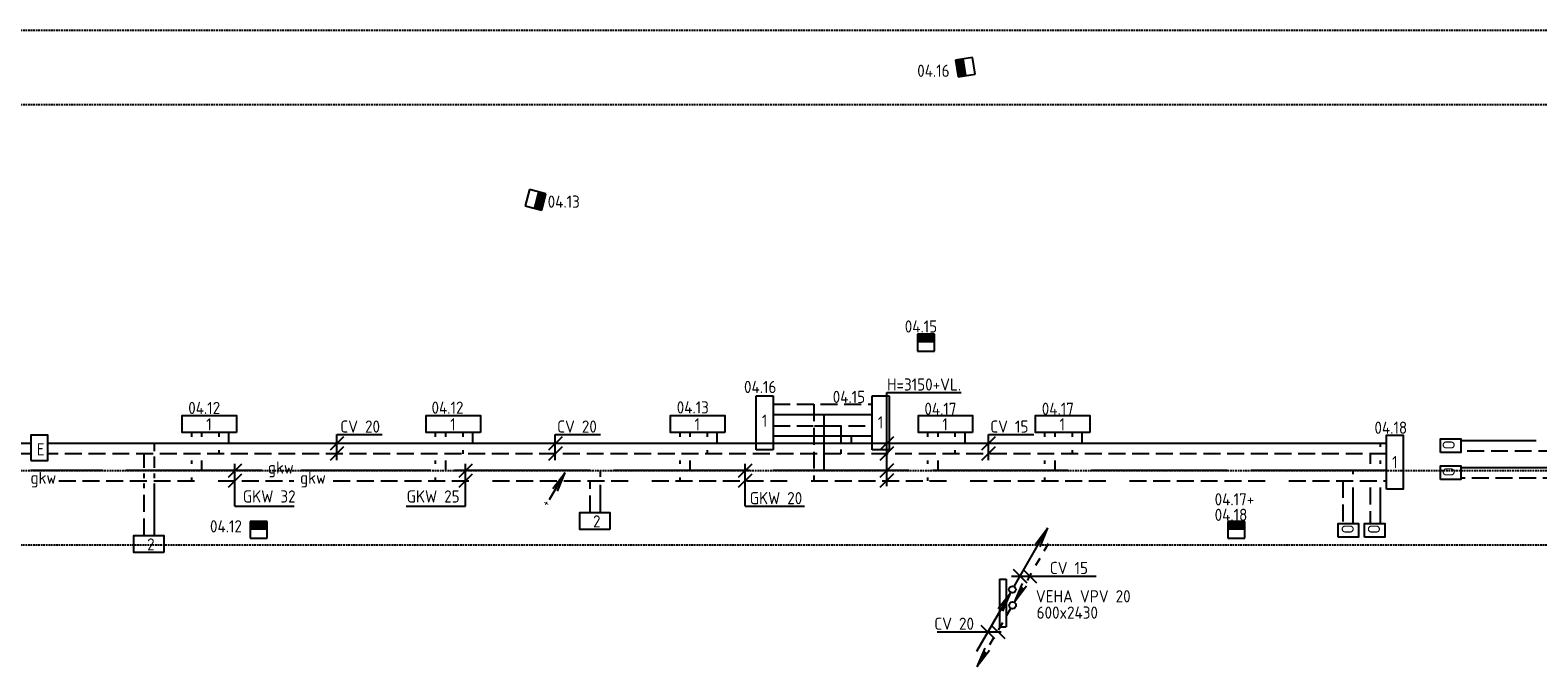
# Model space of a CAD drawing. Header units: millimetres. Extents: x -72190 to 10832, y -3531 to 50880.
# Tile 4 of 6: x -42732 to -20484, y 41479 to 50880. Entities that reach past the tile are written whole.
import ezdxf
from ezdxf.enums import TextEntityAlignment as Align

# ---------------------------------------------------------------- set-up
doc = ezdxf.new("R2010")
doc.units = ezdxf.units.MM
doc.header["$LTSCALE"] = 50
for name, pattern in [('2322105', [47, 40, -7]), ('2322106', [47, 5, -2, 5, -2, 5, -2, 5, -2, 5, -2, 5, -7]), ('2322107', [2000, 1000, 1000]), ('2322108', [7, 5, -2]), ('DASHED', [0.75, 0.5, -0.25]), ('HIDDEN', [0.375, 0.25, -0.125])]:
    doc.linetypes.add(name, pattern=pattern)
for name, color, linetype in [('52', 3, 'Continuous'), ('60', 7, 'Continuous'), ('60-CV', 3, 'Continuous'), ('60-TXT', 1, 'Continuous'), ('7KADERHALMOS', 2, 'Continuous'), ('SYM-W', 7, 'Continuous'), ('Thermostaat', 160, 'Continuous'), ('WL5501--', 130, 'Continuous'), ('WL5501--_GKW-A', 4, 'Continuous'), ('WL5501-GKW', 4, 'Continuous'), ('WL5502--', 130, 'Continuous'), ('WL5502--_GKW-R', 4, 'HIDDEN'), ('WL561---_AANVOER', 10, 'Continuous'), ('WL561---_RETOUR', 10, 'Continuous'), ('WM570---_MATEN-M', 7, 'Continuous')]:
    doc.layers.add(name, color=color, linetype=linetype)
doc.styles.add('BURO-018', font='ISO96.shx', dxfattribs={"height": 90})
doc.styles.add('ISO', font='ISO.SHX')

# ---------------------------------------------------------------- blocks, each defined once
blk = doc.blocks.new('004')
at = {"layer": '60', "color": 1, "linetype": 'Continuous'}
for p, q in [((3.42, 6.7), (5.25, 9.09)), ((4, 6.93), (5.25, 9.09)), ((4.1, 6.31), (5.25, 9.09)), ((2.75, 4.76), (3.38, 5.85)), ((1.5, 2.6), (2.13, 3.68)), ((0.25, 0.43), (0.88, 1.52))]:
    blk.add_line(p, q, dxfattribs=at)
blk.add_circle((0, 0), 0.5, dxfattribs=at)
blk = doc.blocks.new('002')
at = {"layer": '60', "color": 1, "linetype": 'Continuous'}
for p in [(-5.25, -9.09), (-2.08, -2.82), (-1.4, -3.22)]:
    blk.add_line(p, (-0.25, -0.43), dxfattribs=at)
blk.add_circle((0, 0), 0.5, dxfattribs=at)
blk = doc.blocks.new('005')
at = {"layer": '60', "color": 1, "linetype": 'Continuous'}
for p, q in [((-2.08, -2.82), (-0.25, -0.43)), ((-1.5, -2.6), (-0.25, -0.43)), ((-1.4, -3.22), (-0.25, -0.43)), ((-2.75, -4.76), (-2.13, -3.68)), ((-4, -6.93), (-3.38, -5.85)), ((-5.25, -9.09), (-4.63, -8.01))]:
    blk.add_line(p, q, dxfattribs=at)
blk.add_circle((0, 0), 0.5, dxfattribs=at)
blk = doc.blocks.new('001')
at = {"layer": '60', "color": 1, "linetype": 'Continuous'}
for p in [(0.25, 0.43), (3.42, 6.7), (4.1, 6.31)]:
    blk.add_line(p, (5.25, 9.09), dxfattribs=at)
blk.add_circle((0, 0), 0.5, dxfattribs=at)
blk = doc.blocks.new('SW30485012')
at = {"color": 0, "linetype": 'Continuous'}
for p, q in [((-2.5, 2.5), (-2.5, -2.5)), ((2.5, 2.5), (-2.5, 2.5)), ((2.5, -2.5), (2.5, 2.5)), ((-2.5, -2.5), (2.5, -2.5))]:
    blk.add_line(p, q, dxfattribs=at)
blk.add_solid([(-2.5, 0), (2.5, 0), (-2.5, -2.5), (2.5, -2.5)], dxfattribs=at)
at = {"color": 0, "linetype": 'Continuous', "style": 'BURO-018', "flags": 1}
blk.add_attdef('W_ID', (0, 0), '', height=1.8, dxfattribs=at)

msp = doc.modelspace()

# ---------------------------------------------------------------- linework, layer by layer
at = {"layer": '52', "color": 1, "linetype": 'Continuous'}
for p in [(-35069, 43948), (-35020, 44111), (-34952, 44072)]:
    msp.add_line(p, (-34837, 44350), dxfattribs=at)
at = {"layer": '60', "color": 2, "linetype": 'Continuous'}
for p, q in [((-28428, 42775), (-28428, 42068)), ((-28328, 42775), (-28328, 42068))]:
    msp.add_line(p, q, dxfattribs=at)
msp.add_lwpolyline([(-42723, 44526), (-42473, 44526), (-42473, 44901), (-42723, 44901)], close=True, dxfattribs=at)
at = {"layer": '60-CV', "color": 7}
for p, q in [((-30092, 45529), (-28994, 45529)), ((-30092, 44145), (-30092, 45529)), ((-38107, 44876), (-38307, 44676)), ((-38107, 44726), (-38307, 44526)), ((-38207, 44908), (-37538, 44908)), ((-38207, 44531), (-38207, 44908)), ((-34883, 44876), (-35083, 44676)), ((-34883, 44726), (-35083, 44526)), ((-34983, 44908), (-34314, 44908)), ((-34983, 44531), (-34983, 44908)), ((-29992, 44876), (-30192, 44676)), ((-29992, 44726), (-30192, 44526)), ((-28491, 44876), (-28691, 44676)), ((-28491, 44726), (-28691, 44526)), ((-28591, 44908), (-27922, 44908)), ((-28591, 44531), (-28591, 44908)), ((-28249, 42820), (-27002, 42820)), ((-29347, 41997), (-28401, 41997))]:
    msp.add_line(p, q, dxfattribs=at)
at = {"layer": '60-CV', "color": 2, "linetype": 'Continuous'}
for points in [[(-21921, 44644), (-21921, 44844), (-21621, 44844), (-21621, 44644)], [(-21921, 44246), (-21921, 44446), (-21621, 44446), (-21621, 44246)], [(-23428, 43395), (-23428, 43595), (-23128, 43595), (-23128, 43395)], [(-23041, 43396), (-23041, 43596), (-22741, 43596), (-22741, 43396)]]:
    msp.add_lwpolyline(points, close=True, dxfattribs=at)
at = {"layer": '7KADERHALMOS', "linetype": 'Continuous'}
for p, q in [((-28428, 42775), (-28328, 42775)), ((-28428, 42068), (-28328, 42068))]:
    msp.add_line(p, q, dxfattribs=at)
at = {"layer": 'SYM-W', "color": 2, "linetype": 'Continuous'}
for p, q in [((-32018, 44682), (-32018, 45482)), ((-32018, 45482), (-31768, 45482)), ((-31768, 45482), (-31768, 44682)), ((-30307, 44682), (-30307, 45482)), ((-30307, 45482), (-30057, 45482)), ((-30057, 45482), (-30057, 44682)), ((-31768, 44682), (-32018, 44682)), ((-30057, 44682), (-30307, 44682))]:
    msp.add_line(p, q, dxfattribs=at)
at = {"layer": 'SYM-W', "color": 7}
for p, q in [((-28225, 42920), (-28025, 42720)), ((-28084, 42920), (-27884, 42720)), ((-28701, 42096), (-28501, 41896)), ((-28549, 42096), (-28349, 41896))]:
    msp.add_line(p, q, dxfattribs=at)
at = {"layer": 'SYM-W', "color": 2, "linetype": 'Continuous'}
for points in [[(-39687, 44940), (-40487, 44940), (-40487, 45190), (-39687, 45190)], [(-36087, 44940), (-36887, 44940), (-36887, 45190), (-36087, 45190)], [(-32481, 44940), (-33281, 44940), (-33281, 45190), (-32481, 45190)], [(-28825, 44940), (-29625, 44940), (-29625, 45190), (-28825, 45190)], [(-27096, 44940), (-27896, 44940), (-27896, 45190), (-27096, 45190)], [(-22719, 44101), (-22719, 44901), (-22469, 44901), (-22469, 44101)], [(-34180, 43507), (-34620, 43507), (-34620, 43757), (-34180, 43757)], [(-40760, 43167), (-41200, 43167), (-41200, 43417), (-40760, 43417)]]:
    msp.add_lwpolyline(points, close=True, dxfattribs=at)
at = {"layer": 'WL5501--', "linetype": '2322105'}
for p, q in [((-31768, 45206), (-31178, 45206)), ((-31158, 45206), (-30307, 45206)), ((-31018, 45206), (-31018, 44376)), ((-40198, 44876), (-40198, 44940)), ((-36598, 44876), (-36598, 44940)), ((-32992, 44876), (-32992, 44940)), ((-29335, 44876), (-29335, 44940)), ((-27607, 44876), (-27607, 44940)), ((-40198, 44376), (-40198, 44526)), ((-36598, 44376), (-36598, 44526)), ((-32992, 44376), (-32992, 44526)), ((-29335, 44376), (-29335, 44526)), ((-27607, 44376), (-27607, 44526)), ((-39313, 44376), (-42727, 44376)), ((-22718, 44376), (-38733, 44376)), ((-34318, 44284), (-34318, 44376)), ((-23210, 44326), (-23210, 44376)), ((-20072, 44416), (-21621, 44416)), ((-34318, 43758), (-34318, 44166)), ((-23210, 43595), (-23210, 44126))]:
    msp.add_line(p, q, dxfattribs=at)
at = {"layer": 'WL5501--_GKW-A', "color": 7}
for p, q in [((-39612, 44474), (-39812, 44274)), ((-39612, 44326), (-39812, 44126)), ((-39712, 43851), (-39712, 44476)), ((-36208, 44474), (-36408, 44274)), ((-36208, 44326), (-36408, 44126)), ((-36308, 43851), (-36308, 44476)), ((-32082, 44474), (-32282, 44274)), ((-32082, 44326), (-32282, 44126)), ((-32182, 43851), (-32182, 44476)), ((-29992, 44477), (-30192, 44277)), ((-29992, 44327), (-30192, 44127)), ((-39712, 43851), (-38835, 43851)), ((-37185, 43851), (-36308, 43851)), ((-32182, 43851), (-31305, 43851))]:
    msp.add_line(p, q, dxfattribs=at)
at = {"layer": 'WL5502--', "linetype": '2322106'}
for p, q in [((-31768, 45356), (-30307, 45356)), ((-31168, 45356), (-31168, 44226)), ((-40348, 44876), (-40348, 44940)), ((-36748, 44876), (-36748, 44940)), ((-33142, 44876), (-33142, 44940)), ((-29485, 44876), (-29485, 44940)), ((-27757, 44876), (-27757, 44940)), ((-40348, 44476), (-40348, 44526)), ((-36748, 44476), (-36748, 44526)), ((-33142, 44476), (-33142, 44526)), ((-29485, 44476), (-29485, 44526)), ((-27757, 44476), (-27757, 44526)), ((-40348, 44226), (-40348, 44276)), ((-36748, 44226), (-36748, 44276)), ((-33142, 44226), (-33142, 44276)), ((-29485, 44226), (-29485, 44276)), ((-27757, 44226), (-27757, 44276)), ((-42309, 44226), (-38839, 44226)), ((-38259, 44226), (-22718, 44226)), ((-34468, 43758), (-34468, 44226)), ((-23360, 44226), (-23360, 43595)), ((-19808, 44266), (-21621, 44266))]:
    msp.add_line(p, q, dxfattribs=at)
at = {"layer": 'WL561---_AANVOER', "linetype": '2322107'}
for p, q in [((-42723, 44776), (-54104, 44776)), ((-22719, 44776), (-42473, 44776)), ((-40898, 44666), (-40898, 44776)), ((-39798, 44776), (-39798, 44940)), ((-36198, 44776), (-36198, 44940)), ((-32592, 44776), (-32592, 44940)), ((-31768, 44889), (-31178, 44889)), ((-31158, 44889), (-31028, 44889)), ((-31008, 44889), (-30778, 44889)), ((-30758, 44889), (-30307, 44889)), ((-30618, 44889), (-30618, 44776)), ((-28935, 44776), (-28935, 44940)), ((-27207, 44776), (-27207, 44940)), ((-22810, 44776), (-22810, 44726)), ((-20507, 44816), (-21621, 44816)), ((-40898, 44416), (-40898, 44586)), ((-22810, 44526), (-22810, 44476)), ((-40898, 44266), (-40898, 44336)), ((-40898, 43417), (-40898, 44186)), ((-22810, 44126), (-22810, 43595))]:
    msp.add_line(p, q, dxfattribs=at)
at = {"layer": 'WL561---_RETOUR', "linetype": '2322108'}
for p, q in [((-31768, 45039), (-31178, 45039)), ((-31158, 45039), (-31028, 45039)), ((-31008, 45039), (-30307, 45039)), ((-30768, 45039), (-30768, 44626)), ((-39948, 44940), (-39948, 44876)), ((-36348, 44940), (-36348, 44876)), ((-32742, 44940), (-32742, 44876)), ((-29085, 44940), (-29085, 44876)), ((-27357, 44940), (-27357, 44876)), ((-42723, 44626), (-65845, 44626)), ((-22719, 44626), (-42473, 44626)), ((-41048, 44416), (-41048, 44626)), ((-39948, 44676), (-39948, 44626)), ((-36348, 44676), (-36348, 44626)), ((-32742, 44676), (-32742, 44626)), ((-29085, 44676), (-29085, 44626)), ((-27357, 44676), (-27357, 44626)), ((-22960, 44626), (-22960, 44476)), ((-20225, 44666), (-21621, 44666)), ((-41048, 44266), (-41048, 44336)), ((-41048, 43417), (-41048, 44186)), ((-22960, 44126), (-22960, 43595))]:
    msp.add_line(p, q, dxfattribs=at)
at = {"layer": 'WM570---_MATEN-M', "linetype": 'DASHED'}
for p, q in [((-71937, 50880), (-2849, 50880)), ((-71937, 49780), (-2849, 49780)), ((-53788, 44380), (-2849, 44380)), ((-53788, 43280), (-2849, 43280))]:
    msp.add_line(p, q, dxfattribs=at)

# ---------------------------------------------------------------- block references
at = {"layer": '60', "linetype": 'Continuous', "xscale": 100, "yscale": 100, "zscale": 100}
msp.add_blockref('002', (-28238, 42621), dxfattribs=at)
at = {"layer": '60', "linetype": 'Continuous', "xscale": 100, "yscale": 100, "zscale": 100, "rotation": 180}
msp.add_blockref('004', (-28235, 42388), dxfattribs=at)
at = {"layer": 'Thermostaat', "yscale": 50, "zscale": 50}
for p, xscale, rotation in [((-28932, 50335), 50.00000000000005, 278.9781913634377), ((-35273, 48375), 50.00000000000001, 75.52544540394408), ((-29511, 46265), 50, 180), ((-39361, 43502), 50, 180), ((-24934, 43502), 50, 180)]:
    msp.add_blockref('SW30485012', p, dxfattribs=dict(at, xscale=xscale, rotation=rotation))
at = {"layer": 'WL561---_AANVOER', "linetype": '2322107', "xscale": 100, "yscale": 100, "zscale": 100}
msp.add_blockref('001', (-28238, 42621), dxfattribs=at)
at = {"layer": 'WL561---_RETOUR', "linetype": '2322108', "xscale": 100, "yscale": 100, "zscale": 100, "rotation": 180}
msp.add_blockref('005', (-28235, 42388), dxfattribs=at)

# ---------------------------------------------------------------- texts
at = {"layer": '52', "color": 7, "style": 'ISO', "width": 0.75}
msp.add_text('+', height=150, rotation=241.3721, dxfattribs=at).set_placement((-35152, 43952))
at = {"layer": '60', "color": 1, "linetype": 'Continuous', "style": 'ISO'}
for s, p in [('1', (-40133, 44970)), ('1', (-36533, 44970)), ('1', (-32928, 44970)), ('1', (-29271, 44970)), ('1', (-27542, 44970)), ('E', (-42634, 44601)), ('2', (-34426, 43537)), ('2', (-41006, 43197))]:
    msp.add_text(s, height=180, dxfattribs=at).set_placement(p)
msp.add_text('1', height=180, dxfattribs=at).set_placement((-22594, 44501), align=Align.MIDDLE)
at = {"layer": '60', "color": 1, "linetype": 'Continuous', "char_height": 180, "attachment_point": 5, "style": 'ISO'}
for insert in [(-31894, 45114), (-30182, 45088)]:
    msp.add_mtext('\\A1;1', dxfattribs=dict(at, insert=insert))
at = {"layer": '60-CV', "color": 7, "style": 'ISO'}
for s, p in [('H=3150+VL.', (-30087, 45558)), ('CV 20', (-38155, 44937)), ('CV 20', (-34955, 44937)), ('CV 15', (-28564, 44937)), ('CV 15', (-27685, 42849)), ('CV 20', (-29390, 42026))]:
    msp.add_text(s, height=180, dxfattribs=at).set_placement(p)
at = {"layer": '60-CV', "color": 1, "linetype": 'Continuous', "style": 'ISO', "text_generation_flag": 2}
for p in [(-21890, 44686), (-21890, 44288), (-23380, 43444), (-22993, 43444)]:
    msp.add_text('O', height=180, rotation=270, dxfattribs=at).set_placement(p)
at = {"layer": '60-TXT', "color": 7, "linetype": 'Continuous', "style": 'ISO'}
for s, p in [('VEHA VPV 20', (-27891, 42431)), ('600x2430', (-27880, 42190))]:
    msp.add_text(s, height=180, dxfattribs=at).set_placement(p)
at = {"layer": 'Thermostaat', "color": 0, "style": 'ISO'}
for s, p in [('04.16', (-29642, 50190)), ('04.13', (-35095, 48258)), ('04.15', (-29826, 46415)), ('04.16', (-32198, 45522)), ('04.12', (-40399, 45212)), ('04.12', (-36809, 45216)), ('04.13', (-33191, 45220)), ('04.15', (-30889, 45375)), ('04.17', (-29536, 45200)), ('04.17', (-27804, 45200)), ('04.18', (-22895, 44920)), ('04.17+', (-25253, 43863)), ('04.12', (-40078, 43464)), ('04.18', (-25253, 43634))]:
    msp.add_text(s, height=180, dxfattribs=at).set_placement(p)
at = {"layer": 'WL5501--_GKW-A', "color": 7, "style": 'ISO'}
for s, p in [('GKW 32', (-39593, 43905)), ('GKW 25', (-37176, 43905)), ('GKW 20', (-32114, 43880))]:
    msp.add_text(s, height=180, dxfattribs=at).set_placement(p)
at = {"layer": 'WL5501-GKW', "color": 1, "style": 'ISO'}
msp.add_text('gkw', height=180, dxfattribs=at).set_placement((-39223, 44332))
at = {"layer": 'WL5502--_GKW-R', "color": 1, "style": 'ISO'}
for p in [(-42727, 44182), (-38749, 44182)]:
    msp.add_text('gkw', height=180, dxfattribs=at).set_placement(p)

doc.saveas('drawing.dxf')
